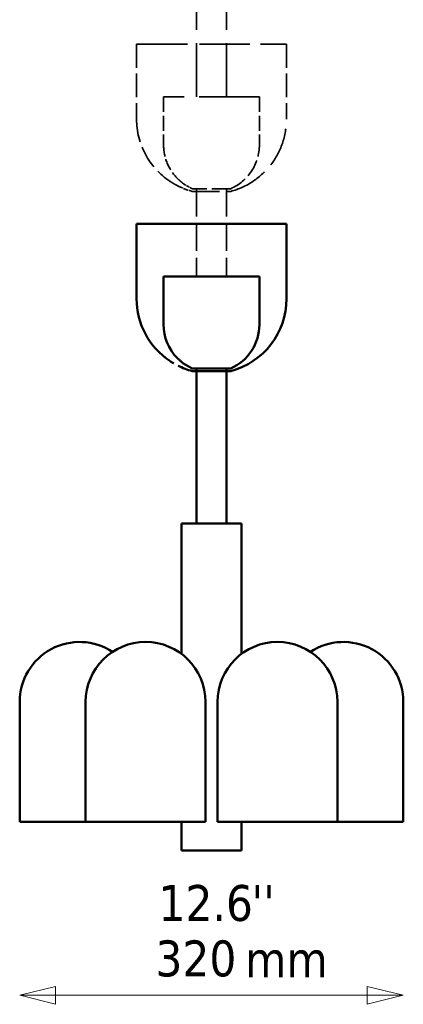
# Model space of a CAD drawing. Header units: millimetres. Extents: x 626 to 2725, y 57 to 2097.
# Tile 131 of 133: x 1440 to 1760, y 367 to 1189. Entities that reach past the tile are written whole.
import ezdxf

# ---------------------------------------------------------------- set-up
doc = ezdxf.new("R2010")
doc.units = ezdxf.units.MM
doc.header["$LTSCALE"] = 10
doc.linetypes.add('DASHED', pattern=[0.2068, 0.1655, -0.0413])
for name, color, linetype, lineweight in [('Symbol (ISO)', 7, 'Continuous', 25), ('Widoczne (ISO)', 7, 'Continuous', 50), ('Wymiar (ISO)', 7, 'Continuous', 25)]:
    doc.layers.add(name, color=color, linetype=linetype, lineweight=lineweight)
doc.styles.add('Tekst notatki (ISO)', font='tahoma.ttf')

msp = doc.modelspace()

# ---------------------------------------------------------------- linework, layer by layer
at = {"layer": 'Widoczne (ISO)', "linetype": 'DASHED', "lineweight": 35, "ltscale": 26.999443}
for p, q in [((1587.48, 1124.65), (1587.48, 1347.99)), ((1612.48, 1124.65), (1612.48, 1347.99))]:
    msp.add_line(p, q, dxfattribs=at)
at = {"layer": 'Widoczne (ISO)', "linetype": 'DASHED', "lineweight": 35, "ltscale": 25.388874}
msp.add_line((1537.48, 1168.65), (1662.48, 1168.65), dxfattribs=at)
at = {"layer": 'Widoczne (ISO)', "linetype": 'DASHED', "lineweight": 35, "ltscale": 11.898498}
for p, q in [((1537.48, 1168.65), (1537.48, 1106.15)), ((1662.48, 1168.65), (1662.48, 1106.15))]:
    msp.add_line(p, q, dxfattribs=at)
at = {"layer": 'Widoczne (ISO)', "linetype": 'DASHED', "lineweight": 35, "ltscale": 24.519987}
msp.add_line((1539.48, 1168.65), (1660.48, 1168.65), dxfattribs=at)
at = {"layer": 'Widoczne (ISO)', "linetype": 'DASHED', "lineweight": 35, "ltscale": 30.382908}
msp.add_line((1639.98, 1124.65), (1559.98, 1124.65), dxfattribs=at)
at = {"layer": 'Widoczne (ISO)', "linetype": 'DASHED', "lineweight": 35, "ltscale": 7.615002}
for p, q in [((1559.98, 1124.65), (1559.98, 1084.65)), ((1639.98, 1124.65), (1639.98, 1084.65))]:
    msp.add_line(p, q, dxfattribs=at)
at = {"layer": 'Widoczne (ISO)', "linetype": 'DASHED', "lineweight": 35, "ltscale": 9.56932}
msp.add_line((1615.98, 1047.99), (1583.98, 1047.99), dxfattribs=at)
at = {"layer": 'Widoczne (ISO)', "linetype": 'DASHED', "lineweight": 35, "ltscale": 13.676178}
msp.add_line((1583.98, 1045.73), (1615.98, 1045.73), dxfattribs=at)
at = {"layer": 'Widoczne (ISO)', "linetype": 'DASHED', "lineweight": 35, "ltscale": 13.962074}
for p, q in [((1587.48, 1047.99), (1587.48, 974.65)), ((1612.48, 1047.99), (1612.48, 974.65))]:
    msp.add_line(p, q, dxfattribs=at)
at = {"layer": 'Widoczne (ISO)'}
for p, q in [((1537.48, 1018.65), (1662.48, 1018.65)), ((1537.48, 1018.65), (1537.48, 956.15)), ((1539.48, 1018.65), (1660.48, 1018.65)), ((1662.48, 1018.65), (1662.48, 956.15)), ((1639.98, 974.65), (1559.98, 974.65)), ((1559.98, 974.65), (1559.98, 934.65)), ((1639.98, 974.65), (1639.98, 934.65)), ((1615.98, 897.99), (1583.98, 897.99)), ((1587.48, 897.99), (1587.48, 768.65)), ((1612.48, 897.99), (1612.48, 768.65)), ((1583.98, 895.73), (1615.98, 895.73)), ((1624.98, 768.65), (1574.98, 768.65)), ((1574.98, 768.65), (1574.98, 764.65)), ((1574.98, 659.65), (1574.98, 764.65)), ((1624.98, 768.65), (1624.98, 764.65)), ((1624.98, 659.65), (1624.98, 764.65)), ((1439.98, 519.65), (1439.98, 619.65)), ((1494.98, 519.65), (1494.98, 619.65)), ((1594.98, 519.65), (1594.98, 619.65)), ((1604.97, 519.65), (1604.97, 619.65)), ((1704.97, 519.65), (1704.97, 619.65)), ((1759.97, 519.65), (1759.97, 619.65)), ((1494.98, 519.65), (1439.98, 519.65)), ((1594.98, 519.65), (1494.98, 519.65)), ((1574.98, 499.65), (1574.98, 519.65)), ((1704.97, 519.65), (1604.97, 519.65)), ((1624.98, 499.65), (1624.98, 519.65)), ((1759.97, 519.65), (1704.97, 519.65)), ((1574.98, 495.65), (1574.98, 499.65)), ((1574.98, 495.65), (1624.98, 495.65)), ((1624.98, 495.65), (1624.98, 499.65))]:
    msp.add_line(p, q, dxfattribs=at)
at = {"layer": 'Widoczne (ISO)', "linetype": 'DASHED', "lineweight": 35, "ltscale": 11.664359}
msp.add_arc((1599.98, 1106.15), 62.5, 180, 236.16832, dxfattribs=at)
at = {"layer": 'Widoczne (ISO)', "linetype": 'DASHED', "lineweight": 35, "ltscale": 19.824623}
msp.add_arc((1599.98, 1106.15), 62.5, 284.83285, 0, dxfattribs=at)
at = {"layer": 'Widoczne (ISO)', "linetype": 'DASHED', "lineweight": 35, "ltscale": 5.947565}
msp.add_arc((1599.98, 1084.65), 40, 180, 224.75003, dxfattribs=at)
at = {"layer": 'Widoczne (ISO)', "linetype": 'DASHED', "lineweight": 35, "ltscale": 8.827931}
msp.add_arc((1599.98, 1084.65), 40, 293.57818, 0, dxfattribs=at)
at = {"layer": 'Widoczne (ISO)', "linetype": 'DASHED', "lineweight": 35, "ltscale": 1.715295}
msp.add_arc((1599.98, 1084.65), 40, 233.51525, 246.42182, dxfattribs=at)
at = {"layer": 'Widoczne (ISO)', "linetype": 'DASHED', "lineweight": 35, "ltscale": 2.429679}
msp.add_arc((1599.98, 1106.15), 62.5, 243.46694, 255.16715, dxfattribs=at)
at = {"layer": 'Widoczne (ISO)'}
for centre, radius, start, end in [((1599.98, 956.15), 62.5, 180, 236.16832), ((1599.98, 956.15), 62.5, 284.83285, 0), ((1599.98, 934.65), 40, 180, 224.75003), ((1599.98, 934.65), 40, 293.57818, 0), ((1599.98, 956.15), 62.5, 243.46694, 255.16715), ((1599.98, 934.65), 40, 233.51525, 246.42182), ((1489.98, 619.65), 50, 56.63457, 180), ((1544.98, 619.65), 50, 0, 180), ((1654.97, 619.65), 50, 0, 180), ((1709.97, 619.65), 50, 0, 123.36543)]:
    msp.add_arc(centre, radius, start, end, dxfattribs=at)
at = {"layer": 'Widoczne (ISO)', "linetype": 'DASHED', "lineweight": 35, "ltscale": 3.673922}
msp.add_open_spline([(1568.43, 1052.23), (1567.99, 1052.48), (1567.52, 1052.77), (1566.62, 1053.32), (1566.19, 1053.58), (1565.67, 1053.92), (1565.5, 1054.02), (1565.31, 1054.14), (1565.26, 1054.17), (1565.2, 1054.22), (1565.18, 1054.23), (1565.18, 1054.23), (1565.2, 1054.22), (1565.26, 1054.17), (1565.31, 1054.14), (1565.5, 1054.02), (1565.67, 1053.92), (1566.19, 1053.58), (1566.62, 1053.32), (1567.52, 1052.77), (1567.99, 1052.48), (1568.89, 1051.96), (1569.4, 1051.67), (1570.4, 1051.11), (1570.88, 1050.85), (1571.47, 1050.53), (1571.67, 1050.43), (1571.89, 1050.32), (1571.95, 1050.29), (1572.03, 1050.24), (1572.06, 1050.23), (1572.06, 1050.23), (1572.03, 1050.24), (1571.95, 1050.29), (1571.89, 1050.32), (1571.67, 1050.43), (1571.47, 1050.53), (1570.88, 1050.85), (1570.4, 1051.11), (1569.4, 1051.67), (1568.89, 1051.96), (1568.43, 1052.23)], degree=3, knots=[0, 0, 0, 0, 0.151123, 0.151123, 0.302246, 0.302246, 0.376402, 0.376402, 0.41348, 0.41348, 0.450558, 0.450558, 0.487636, 0.487636, 0.524715, 0.524715, 0.598871, 0.598871, 0.749994, 0.749994, 0.901117, 0.901117, 1.062833, 1.062833, 1.22455, 1.22455, 1.301202, 1.301202, 1.339528, 1.339528, 1.377854, 1.377854, 1.416181, 1.416181, 1.454507, 1.454507, 1.531159, 1.531159, 1.692876, 1.692876, 1.854592, 1.854592, 1.854592, 1.854592], dxfattribs=at)
at = {"layer": 'Widoczne (ISO)', "linetype": 'DASHED', "lineweight": 35, "ltscale": 0.752842}
msp.add_open_spline([(1571.57, 1056.49), (1571.57, 1056.49), (1571.62, 1056.44), (1571.81, 1056.26), (1571.94, 1056.14), (1572.31, 1055.8), (1572.58, 1055.55), (1573.17, 1055.02), (1573.49, 1054.74), (1573.78, 1054.49)], degree=3, knots=[1.1619826, 1.1619826, 1.1619826, 1.1619826, 1.2360609, 1.2360609, 1.3101392, 1.3101392, 1.4258768, 1.4258768, 1.5416144, 1.5416144, 1.5416144, 1.5416144], dxfattribs=at)
at = {"layer": 'Widoczne (ISO)', "linetype": 'DASHED', "lineweight": 35, "ltscale": 0.775564}
msp.add_open_spline([(1573.78, 1054.49), (1574.08, 1054.22), (1574.41, 1053.94), (1575.05, 1053.41), (1575.35, 1053.16), (1575.76, 1052.83), (1575.91, 1052.71), (1576.07, 1052.58), (1576.12, 1052.54), (1576.18, 1052.5), (1576.19, 1052.49), (1576.19, 1052.49)], degree=3, knots=[0, 0, 0, 0, 0.1205823, 0.1205823, 0.2411645, 0.2411645, 0.31617, 0.31617, 0.3536727, 0.3536727, 0.3911754, 0.3911754, 0.3911754, 0.3911754], dxfattribs=at)
at = {"layer": 'Widoczne (ISO)'}
for points, knots in [([(1568.43, 902.23), (1567.99, 902.48), (1567.52, 902.77), (1566.62, 903.32), (1566.19, 903.58), (1565.67, 903.92), (1565.5, 904.02), (1565.31, 904.14), (1565.26, 904.17), (1565.2, 904.22), (1565.18, 904.23), (1565.18, 904.23), (1565.2, 904.22), (1565.26, 904.17), (1565.31, 904.14), (1565.5, 904.02), (1565.67, 903.92), (1566.19, 903.58), (1566.62, 903.32), (1567.52, 902.77), (1567.99, 902.48), (1568.43, 902.23)], [0, 0, 0, 0, 0.151123, 0.151123, 0.3022461, 0.3022461, 0.3764022, 0.3764022, 0.4134803, 0.4134803, 0.4505584, 0.4505584, 0.4876364, 0.4876364, 0.5247145, 0.5247145, 0.5988707, 0.5988707, 0.7499937, 0.7499937, 0.9011167, 0.9011167, 0.9011167, 0.9011167]), ([(1571.57, 906.49), (1571.57, 906.49), (1571.62, 906.44), (1571.81, 906.26), (1571.94, 906.14), (1572.31, 905.8), (1572.58, 905.55), (1573.17, 905.02), (1573.49, 904.74), (1573.78, 904.49)], [1.1619826, 1.1619826, 1.1619826, 1.1619826, 1.2360609, 1.2360609, 1.3101392, 1.3101392, 1.4258768, 1.4258768, 1.5416144, 1.5416144, 1.5416144, 1.5416144]), ([(1573.78, 904.49), (1574.08, 904.22), (1574.41, 903.94), (1575.05, 903.41), (1575.35, 903.16), (1575.76, 902.83), (1575.91, 902.71), (1576.07, 902.58), (1576.12, 902.54), (1576.18, 902.5), (1576.19, 902.49), (1576.19, 902.49)], [0, 0, 0, 0, 0.1205823, 0.1205823, 0.2411645, 0.2411645, 0.31617, 0.31617, 0.3536727, 0.3536727, 0.3911754, 0.3911754, 0.3911754, 0.3911754])]:
    msp.add_open_spline(points, degree=3, knots=knots, dxfattribs=at)
at = {"layer": 'Wymiar (ISO)', "lineweight": 18}
for p, q in [((1469.98, 382.21), (1439.98, 374.71)), ((1469.98, 367.21), (1469.98, 382.21)), ((1759.97, 374.71), (1729.97, 382.21)), ((1729.97, 382.21), (1729.97, 367.21)), ((1469.98, 374.71), (1439.98, 374.71)), ((1439.98, 374.71), (1469.98, 367.21)), ((1469.98, 374.71), (1729.97, 374.71)), ((1729.97, 374.71), (1759.97, 374.71)), ((1729.97, 367.21), (1759.97, 374.71))]:
    msp.add_line(p, q, dxfattribs=at)
at = {"layer": 'Wymiar (ISO)', "lineweight": 18, "flags": 128}
for points in [[(1469.98, 382.21), (1439.98, 374.71), (1469.98, 367.21), (1469.98, 382.21)], [(1729.97, 367.21), (1759.97, 374.71), (1729.97, 382.21), (1729.97, 367.21)]]:
    msp.add_lwpolyline(points, dxfattribs=at)
at = {"layer": 'Wymiar (ISO)'}
for points in [[(1469.98, 382.21), (1439.98, 374.71), (1469.98, 367.21), (1469.98, 382.21)], [(1729.97, 367.21), (1759.97, 374.71), (1729.97, 382.21), (1729.97, 367.21)]]:
    msp.add_solid(points, dxfattribs=at)

# ---------------------------------------------------------------- texts
at = {"layer": 'Symbol (ISO)', "insert": (1628.01, 419.63), "char_height": 30, "width": 69.2869, "attachment_point": 1, "style": 'Tekst notatki (ISO)'}
msp.add_mtext('\\fTahoma|b0|i0;mm', dxfattribs=at)
at = {"layer": 'Wymiar (ISO)', "char_height": 30, "attachment_point": 7, "style": 'Tekst notatki (ISO)'}
for s, insert in [("''", (1633.38, 436.85)), ('12.6', (1555.74, 436.22)), ('320', (1553.18, 389.95))]:
    msp.add_mtext(s, dxfattribs=dict(at, insert=insert))

doc.saveas('drawing.dxf')
